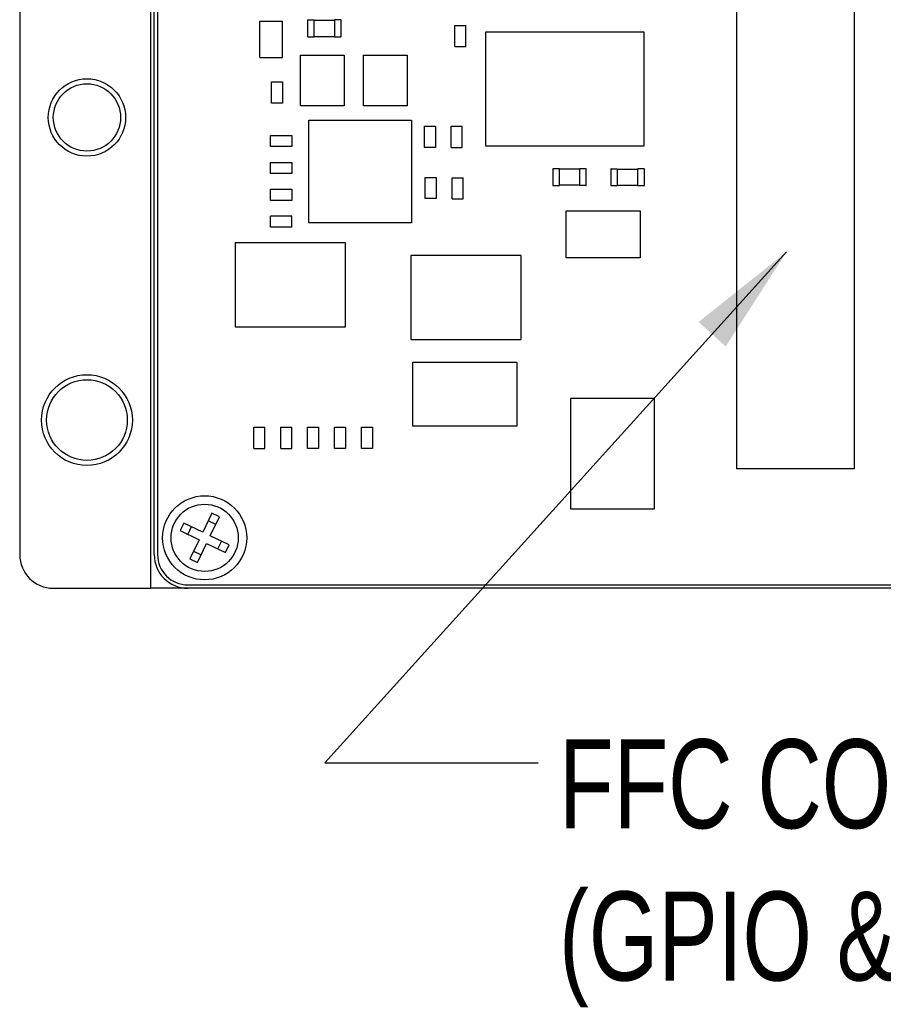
# Paper-space layout 'FFC body' of a CAD drawing. Header units: millimetres. Extents: x 5 to 274, y 4 to 211.
# Tile 10 of 13: x 189 to 215, y 86 to 115. Entities that reach past the tile are written whole.
import ezdxf

# ---------------------------------------------------------------- set-up
doc = ezdxf.new("R2010")
doc.units = ezdxf.units.MM
doc.layers.add('DIMENSIONS', color=8, linetype='Continuous')
doc.styles.add('SLDTEXTSTYLE0', font='TXT', dxfattribs={"width": 0.75})
doc.dimstyles.new('SLDDIMSTYLE7', dxfattribs={"dimtxt": 0.18, "dimasz": 3.302, "dimexe": 0, "dimexo": 0.0625, "dimgap": 0, "dimtad": 0, "dimtih": 1, "dimtoh": 1, "dimdec": 0, "dimrnd": 1e-09, "dimzin": 0, "dimdsep": 46, "dimtxsty": 'Standard', "dimsah": 1, "dimcen": 0.09, "dimadec": 0, "dimazin": 0, "dimtfac": 3.302, "dimtdec": 0, "dimtofl": 0, "dimtmove": 0, "dimatfit": 3, "dimfxl": 1, "dimfrac": 2, "dimtolj": 1, "dimtzin": 0, "dimarcsym": 0})

# ---------------------------------------------------------------- blocks, each defined once
blk = doc.blocks.new('SW_NOTE_0_22')
at = {"layer": 'DIMENSIONS', "color": 0, "char_height": 2.64583, "attachment_point": 1, "style": 'SLDTEXTSTYLE0'}
for s, insert in [('FFC CONNECTOR', (0.618, 0.704)), ('(GPIO & ETHERNET)', (0.618, -3.823))]:
    blk.add_mtext(s, dxfattribs=dict(at, insert=insert))

psp = doc.layouts.new('FFC body')

# ---------------------------------------------------------------- linework, layer by layer
at = {"color": 7, "linetype": 'Continuous', "lineweight": 25}
for p, q in [((192.8869929, 98.4718718), (192.8869929, 126.4718718)), ((188.9869929, 125.4718718), (188.9869929, 99.4718718)), ((192.9869929, 99.4718718), (192.9869929, 125.4718718)), ((193.0869929, 125.4718718), (193.0869929, 99.4718718)), ((210.311991, 102.0218748), (210.3119922, 121.5218733)), ((213.8119884, 102.0218742), (213.8119903, 121.5218733)), ((197.546145, 115.3614589), (197.546145, 114.8814589)), ((197.546145, 115.3614589), (197.556145, 115.3614589)), ((197.556145, 115.3714589), (197.746145, 115.3714589)), ((197.746145, 115.3614589), (197.746145, 115.3714589)), ((197.746145, 115.3614589), (198.346145, 115.361459)), ((197.746145, 114.8814589), (197.746145, 115.3614589)), ((198.346145, 115.371459), (198.346145, 115.361459)), ((198.536145, 115.371459), (198.346145, 115.371459)), ((198.346145, 115.361459), (198.346145, 114.881459)), ((198.546145, 115.361459), (198.536145, 115.361459)), ((198.546145, 114.881459), (198.546145, 115.361459)), ((196.1250191, 115.3338437), (196.8000191, 115.3338438)), ((196.1250193, 114.2588437), (196.1250191, 115.3338437)), ((196.8000193, 114.2588438), (196.8000191, 115.3338438)), ((201.9230301, 114.5818534), (201.9230301, 115.2108387)), ((201.9230301, 115.2108387), (202.252016, 115.2108387)), ((202.252016, 114.5818534), (202.252016, 115.2108387)), ((197.546145, 114.8814589), (197.556145, 114.8814589)), ((197.556145, 114.8714589), (197.746145, 114.8714589)), ((197.746145, 114.8814589), (198.346145, 114.881459)), ((197.746145, 114.8714589), (197.746145, 114.8814589)), ((198.346145, 114.881459), (198.346145, 114.871459)), ((198.346145, 114.871459), (198.536145, 114.871459)), ((198.546145, 114.881459), (198.536145, 114.881459)), ((202.8519903, 115.0158703), (207.551991, 115.0158703)), ((202.8519903, 111.615872), (202.8519903, 115.0158703)), ((207.551991, 115.0158703), (207.551991, 111.615872)), ((201.9230301, 114.5818534), (202.252016, 114.5818534)), ((196.1250193, 114.2588437), (196.8000193, 114.2588438)), ((197.3374394, 114.3212662), (198.6374419, 114.3212662)), ((197.3374394, 112.8212641), (197.3374394, 114.3212662)), ((198.6374419, 114.3212662), (198.6374419, 112.8212641)), ((199.2124394, 114.3212662), (200.5124419, 114.3212662)), ((199.2124394, 112.8212641), (199.2124394, 114.3212662)), ((200.5124419, 114.3212662), (200.5124419, 112.8212641)), ((196.4730293, 113.5276226), (196.8020152, 113.5276226)), ((196.4730293, 112.8986373), (196.4730293, 113.5276226)), ((196.8020152, 113.5276226), (196.8020152, 112.8986373)), ((196.8020152, 112.8986373), (196.4730293, 112.8986373)), ((198.6374419, 112.8212641), (197.3374394, 112.8212641)), ((200.5124419, 112.8212641), (199.2124394, 112.8212641)), ((197.5874399, 109.3364255), (197.5874399, 112.3864271)), ((197.5874399, 112.3864271), (200.6374414, 112.3864271)), ((200.6374414, 112.3864271), (200.6374414, 109.3364255)), ((201.0236237, 111.5818534), (201.0236237, 112.2108387)), ((201.0236237, 112.2108387), (201.3526095, 112.2108387)), ((201.3526095, 112.2108387), (201.3526095, 111.5818534)), ((201.8205254, 112.2108387), (202.1495112, 112.2108387)), ((201.8205254, 111.5818534), (201.8205254, 112.2108387)), ((202.1495112, 111.5818534), (202.1495112, 112.2108387)), ((196.4480296, 111.935839), (197.0770149, 111.935839)), ((196.4480296, 111.6068531), (196.4480296, 111.935839)), ((197.0770149, 111.935839), (197.0770149, 111.6068531)), ((197.0770149, 111.6068531), (196.4480296, 111.6068531)), ((201.3526095, 111.5818534), (201.0236237, 111.5818534)), ((201.8205254, 111.5818534), (202.1495112, 111.5818534)), ((207.551991, 111.615872), (202.8519903, 111.615872)), ((196.4480296, 111.1319182), (197.0770149, 111.1319182)), ((196.4480296, 110.8029324), (196.4480296, 111.1319182)), ((197.0770149, 111.1319182), (197.0770149, 110.8029324)), ((197.0770149, 110.8029324), (196.4480296, 110.8029324)), ((201.0474999, 110.0568519), (201.0474999, 110.6858372)), ((201.0474999, 110.6858372), (201.3764857, 110.6858372)), ((201.3764857, 110.6858372), (201.3764857, 110.0568519)), ((201.8480293, 110.6759228), (202.1770152, 110.6759228)), ((201.8480293, 110.0469375), (201.8480293, 110.6759228)), ((202.1770152, 110.0469375), (202.1770152, 110.6759228)), ((204.8374429, 110.9362308), (204.8374429, 110.4562308)), ((204.8374429, 110.9362308), (204.8474429, 110.9362308)), ((205.0374429, 110.9462308), (204.8474429, 110.9462308)), ((205.0374429, 110.9362308), (205.0374429, 110.9462308)), ((205.0374429, 110.4562308), (205.0374429, 110.9362308)), ((205.6374429, 110.9362308), (205.0374429, 110.9362308)), ((205.8274429, 110.9462309), (205.6374429, 110.9462308)), ((205.6374429, 110.9462308), (205.6374429, 110.9362308)), ((205.6374429, 110.9362308), (205.6374429, 110.4562308)), ((205.8374429, 110.9362309), (205.8274429, 110.9362309)), ((205.8374429, 110.4562309), (205.8374429, 110.9362309)), ((206.5626016, 110.9364597), (206.5626016, 110.4564597)), ((206.5626016, 110.9364597), (206.5726016, 110.9364597)), ((206.5726016, 110.9464597), (206.7626016, 110.9464597)), ((206.7626016, 110.9364597), (206.7626016, 110.9464597)), ((206.7626016, 110.4564597), (206.7626016, 110.9364597)), ((206.7626016, 110.9364597), (207.3626016, 110.9364597)), ((207.3626016, 110.9464597), (207.3626016, 110.9364597)), ((207.5526016, 110.9464597), (207.3626016, 110.9464597)), ((207.3626016, 110.9364597), (207.3626016, 110.4564597)), ((207.5626016, 110.9364597), (207.5526016, 110.9364597)), ((207.5626016, 110.4564597), (207.5626016, 110.9364597)), ((204.8374429, 110.4562308), (204.8474429, 110.4562308)), ((204.8474429, 110.4462308), (205.0374429, 110.4462308)), ((205.0374429, 110.4462308), (205.0374429, 110.4562308)), ((205.6374429, 110.4562308), (205.0374429, 110.4562308)), ((205.6374429, 110.4562308), (205.6374429, 110.4462308)), ((205.8274429, 110.4462309), (205.6374429, 110.4462308)), ((205.8374429, 110.4562309), (205.8274429, 110.4562309)), ((206.5626016, 110.4564597), (206.5726016, 110.4564597)), ((206.5726016, 110.4464597), (206.7626016, 110.4464597)), ((206.7626016, 110.4464597), (206.7626016, 110.4564597)), ((206.7626016, 110.4564597), (207.3626016, 110.4564597)), ((207.3626016, 110.4564597), (207.3626016, 110.4464597)), ((207.3626016, 110.4464597), (207.5526016, 110.4464597)), ((207.5626016, 110.4564597), (207.5526016, 110.4564597)), ((196.4480296, 110.005653), (196.4480296, 110.3346389)), ((196.4480296, 110.3346389), (197.0770149, 110.3346389)), ((197.0770149, 110.3346389), (197.0770149, 110.005653)), ((197.0770149, 110.005653), (196.4480296, 110.005653)), ((201.3764857, 110.0568519), (201.0474999, 110.0568519)), ((201.8480293, 110.0469375), (202.1770152, 110.0469375)), ((196.4480296, 109.2068554), (196.4480296, 109.5358413)), ((197.0770149, 109.5358413), (196.4480296, 109.5358413)), ((197.0770149, 109.2068554), (197.0770149, 109.5358413)), ((205.2375227, 109.6963457), (207.4375234, 109.6963457)), ((205.2375227, 108.2963434), (205.2375227, 109.6963457)), ((207.4375234, 109.6963457), (207.4375234, 108.2963434)), ((200.6374414, 109.3364255), (197.5874399, 109.3364255)), ((197.0770149, 109.2068554), (196.4480296, 109.2068554)), ((195.3976097, 108.7464412), (195.3976097, 106.2464309)), ((198.6775828, 108.7464412), (195.3976097, 108.7464412)), ((198.6775828, 106.2464309), (198.6775828, 108.7464412)), ((200.622612, 108.3654407), (200.622612, 105.8654304)), ((203.9025851, 108.3654407), (200.622612, 108.3654407)), ((203.9025851, 105.8654304), (203.9025851, 108.3654407)), ((207.4375234, 108.2963434), (205.2375227, 108.2963434)), ((195.3976097, 106.2464309), (198.6775828, 106.2464309)), ((200.622612, 105.8654304), (203.9025851, 105.8654304)), ((200.6742233, 103.2903472), (200.6742233, 105.1903484)), ((200.6742233, 105.1903484), (203.7742222, 105.1903484)), ((203.7742222, 105.1903484), (203.7742222, 103.2903472)), ((205.3624279, 104.1114097), (205.3624279, 100.8314365)), ((207.8624381, 104.1114097), (205.3624279, 104.1114097)), ((207.8624381, 100.8314365), (207.8624381, 104.1114097)), ((195.9480278, 102.6318526), (195.9480278, 103.2608379)), ((195.9480278, 103.2608379), (196.2770137, 103.2608379)), ((196.2770137, 102.6318526), (196.2770137, 103.2608379)), ((196.748027, 102.6318526), (196.748027, 103.2608379)), ((196.748027, 103.2608379), (197.0770129, 103.2608379)), ((197.0770129, 102.6318526), (197.0770129, 103.2608379)), ((197.547496, 102.6318526), (197.547496, 103.2608379)), ((197.547496, 103.2608379), (197.8764819, 103.2608379)), ((197.8764819, 103.2608379), (197.8764819, 102.6318526)), ((198.3480293, 102.6318526), (198.3480293, 103.2608379)), ((198.3480293, 103.2608379), (198.6770152, 103.2608379)), ((198.6770152, 103.2608379), (198.6770152, 102.6318526)), ((199.1480286, 102.6318526), (199.1480286, 103.2608379)), ((199.1480286, 103.2608379), (199.4770144, 103.2608379)), ((199.4770144, 103.2608379), (199.4770144, 102.6318526)), ((203.7742222, 103.2903472), (200.6742233, 103.2903472)), ((195.9480278, 102.6318526), (196.2770137, 102.6318526)), ((196.748027, 102.6318526), (197.0770129, 102.6318526)), ((197.8764819, 102.6318526), (197.547496, 102.6318526)), ((198.6770152, 102.6318526), (198.3480293, 102.6318526)), ((199.4770144, 102.6318526), (199.1480286, 102.6318526)), ((213.8119884, 102.0218742), (210.311991, 102.0218748)), ((205.3624279, 100.8314365), (207.8624381, 100.8314365)), ((194.700465, 100.7016353), (194.4287628, 100.1387828)), ((194.8169251, 100.3678134), (194.5917841, 100.4764943)), ((194.6539038, 100.0301019), (194.925606, 100.5929544)), ((194.925606, 100.5929544), (194.700465, 100.7016353)), ((193.8659103, 100.4104849), (193.7572295, 100.1853439)), ((193.7572295, 100.1853439), (194.320082, 99.9136418)), ((194.4287628, 100.1387828), (193.8659103, 100.4104849)), ((194.0910513, 100.3018041), (193.9823705, 100.0766631)), ((194.320082, 99.9136418), (194.0483798, 99.3507893)), ((195.2167563, 99.7583997), (194.6539038, 100.0301019)), ((194.8829344, 99.6419396), (194.9916153, 99.8670806)), ((194.1570607, 99.5759303), (194.3822016, 99.4672494)), ((194.2735208, 99.2421084), (194.545223, 99.8049609)), ((194.545223, 99.8049609), (195.1080754, 99.5332587)), ((195.1080754, 99.5332587), (195.2167563, 99.7583997)), ((194.0483798, 99.3507893), (194.2735208, 99.2421084)), ((189.9869929, 98.4718718), (192.8869929, 98.4718718)), ((193.9869929, 98.4718718), (192.8869929, 98.4718718)), ((193.9869929, 98.5718718), (219.9869929, 98.5718718)), ((219.9869929, 98.4718718), (193.9869929, 98.4718718))]:
    psp.add_line(p, q, dxfattribs=at)
for centre, radius in [((190.9869929, 112.4718718), 1.15), ((190.9869929, 112.4718718), 1), ((190.9869929, 103.4718718), 1.35), ((190.9869929, 103.4718718), 1.2), ((194.4869929, 99.9718718), 1.25), ((194.4869929, 99.9718718), 1)]:
    psp.add_circle(centre, radius, dxfattribs=at)
for centre, radius, start, end in [((197.556145, 115.3614589), 0.01, 90.00000068, 180.00000068), ((198.536145, 115.361459), 0.01, 0.00000068, 90.00000068), ((197.556145, 114.8814589), 0.01, 180.00000068, 270.00000068), ((198.536145, 114.881459), 0.01, 270.00000068, 0.00000068), ((204.8474429, 110.9362308), 0.01, 90.0000025, 180.0000025), ((205.8274429, 110.9362309), 0.01, 0.0000025, 90.0000025), ((206.5726016, 110.9364597), 0.01, 90.00000068, 180.00000068), ((207.5526016, 110.9364597), 0.01, 0.00000068, 90.00000068), ((204.8474429, 110.4562308), 0.01, 180.0000025, 270.0000025), ((205.8274429, 110.4562309), 0.01, 270.0000025, 0.0000025), ((206.5726016, 110.4564597), 0.01, 180.00000068, 270.00000068), ((207.5526016, 110.4564597), 0.01, 270.00000068, 0.00000068), ((189.9869929, 99.4718718), 1, 180, 270), ((193.9869929, 99.4718718), 1, 180, 270), ((193.9869929, 99.4718718), 0.9, 180, 270)]:
    psp.add_arc(centre, radius, start, end, dxfattribs=at)

# ---------------------------------------------------------------- block references
at = {"layer": 'DIMENSIONS'}
psp.add_blockref('SW_NOTE_0_22', (204.4090909, 93.2771518), dxfattribs=at)

# ---------------------------------------------------------------- leaders
psp.add_leader([(211.7931859, 108.4756431), (198.0590909, 93.2771518), (204.4090909, 93.2771518)], dimstyle='SLDDIMSTYLE7', dxfattribs=at)

doc.saveas('drawing.dxf')
